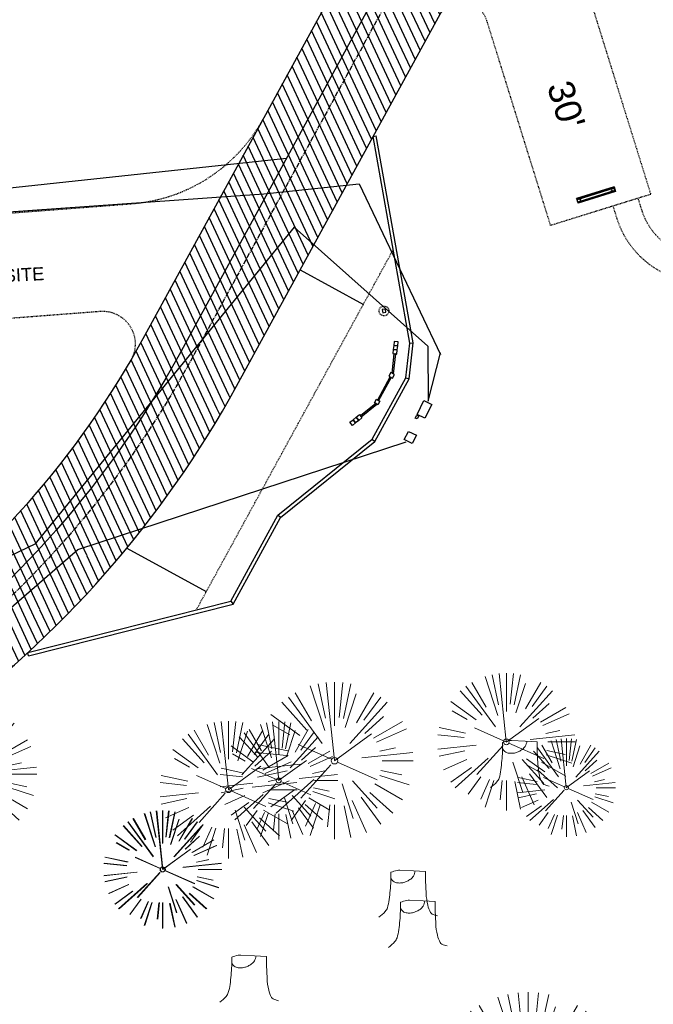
# Model space of a CAD drawing. Header units: feet. Extents: x 1134296 to 1140710, y 647902 to 649877.
# Tile 14 of 42: x 1134884 to 1134980, y 648559 to 648709. Entities that reach past the tile are written whole.
import ezdxf
from ezdxf import colors
from ezdxf.entities.mleader import LeaderData, LeaderLine
from ezdxf.lldxf.tags import DXFTag
from ezdxf.math import Vec2, Vec3

# ---------------------------------------------------------------- set-up
doc = ezdxf.new("R2010")
doc.units = ezdxf.units.FT
doc.header["$MEASUREMENT"] = 0
for name, pattern in [('CENTER2', [1.125, 0.75, -0.125, 0.125, -0.125]), ('DASHED8', [0.09375, 0.0625, -0.03125]), ('DOT', [0.25, 0, -0.25]), ('HIDDEN', [0.375, 0.25, -0.125]), ('RAD', [0.13, 0.08, -0.05])]:
    doc.linetypes.add(name, pattern=pattern)
for name, color, linetype in [('A-BULLETINBOARD', 3, 'Continuous'), ('A-POSTS&BEAMS', 5, 'Continuous'), ('C-CAMPSITE-PADS', 6, 'Continuous'), ('C-FENCE-FOOTING', 7, 'DASHED8'), ('C-PRKG-ASPH', 5, 'Continuous'), ('C-PRKG-WHEL-STOP', 5, 'Continuous'), ('C-ROAD-ASPHALT', 1, 'Continuous'), ('C-ROAD-CNTR', 1, 'CENTER2'), ('C-ROAD-GRVL', 1, 'RAD'), ('C-SITE-SIGN', 4, 'Continuous'), ('C-SITE-TIMBER', 6, 'Continuous'), ('C-SWLK-GRVL', 5, 'RAD'), ('C-UTIL-ELEC-MEP', 7, 'UGE (.5x)'), ('C-UTIL-WATER-MEP', 7, 'WATER (.5x)'), ('G-TEXT-ST02', 2, 'Continuous'), ('G-XREF', 7, 'Continuous')]:
    doc.layers.add(name, color=color, linetype=linetype)
doc.layers.add('A-HIDDEN', color=8, linetype='DOT', plot=False)
doc.layers.add('V-ANNO-TEXT', color=8, linetype='Continuous', lineweight=13)
doc.layers.add('V-SITE-VEGE', color=8, linetype='Continuous', lineweight=18)
doc.styles.add('Arial', font='arial.ttf', dxfattribs={"height": 180})
doc.styles.add('Normal', font='arial.ttf', dxfattribs={"height": 0.1})
doc.styles.add('SEI-Dim & Leader', font='tahoma.ttf')
doc.styles.get("Standard").update_dxf_attribs({"font": 'arial.ttf'})
tags = doc.linetypes.add('UGE (.5x)', pattern='A,0.75,-0.2,["UGE",Standard,S=0.08,R=0,X=-0.1,Y=-0.04],-0.2', length=1.15).pattern_tags.tags
tags[6] = DXFTag(74, 10)
tags = doc.linetypes.add('WATER (.5x)', pattern='A,0.75,-0.2,["W",Standard,S=0.08,R=0,X=-0.1,Y=-0.04],-0.05', length=1).pattern_tags.tags
tags[6] = DXFTag(74, 10)

# ---------------------------------------------------------------- blocks, each defined once
blk = doc.blocks.new('V-SITE-VEGE-Coniferious Tree 2')
at = {"color": 0, "linetype": 'ByBlock'}
for p, q in [((-0.0626, 0.1926), (-0.1545, 0.4755)), ((-0.0575, 0.2704), (-0.104, 0.4891)), ((-0.0003, 0.0026), (-0.0523, 0.4973)), ((0, 0.2219), (0, 0.5)), ((0.0289, 0.2753), (0.0522, 0.4973)), ((0.0572, 0.2693), (0.1039, 0.4891)), ((-0.0791, 0.1089), (-0.2939, 0.4045)), ((-0.146, 0.2528), (-0.25, 0.433)), ((0.0685, 0.211), (0.1382, 0.4256)), ((0.1391, 0.2411), (0.25, 0.433)), ((0.1869, 0.2573), (0.2939, 0.4045)), ((-0.1757, 0.1951), (-0.3346, 0.3716)), ((0.0978, 0.1086), (0.3345, 0.3716)), ((-0.2201, 0.1599), (-0.4046, 0.2939)), ((0.192, 0.1729), (0.3116, 0.2806)), ((-0.2844, 0.1642), (-0.3931, 0.227)), ((0.2488, 0.1436), (0.433, 0.25)), ((0.2659, 0.1184), (0.4568, 0.2034)), ((-0.0009, -0.0007), (0.235, 0.1707)), ((-0.2961, 0.0629), (-0.4891, 0.1039)), ((-0.0199, 0.0089), (-0.2319, 0.1032)), ((-0.306, 0.0322), (-0.4973, 0.0523)), ((0.1731, 0.0182), (0.4972, 0.0523)), ((0.2873, 0.0611), (0.3885, 0.0826)), ((0.3025, 0), (0.5, 0)), ((-0.2183, -0.0229), (-0.4973, -0.0523)), ((-0.023, -0.0255), (-0.2138, -0.2374)), ((0.0185, -0.0083), (0.272, -0.1211)), ((-0.3022, -0.0642), (-0.4891, -0.1039)), ((0.2891, -0.094), (0.4755, -0.1545)), ((0.2936, -0.0624), (0.4274, -0.0908)), ((-0.2881, -0.1283), (-0.4568, -0.2034)), ((-0.132, -0.1189), (-0.3716, -0.3346)), ((0.0478, -0.1473), (0.1192, -0.3671)), ((0.1144, -0.1271), (0.2718, -0.3019)), ((0.2555, -0.1475), (0.433, -0.25)), ((-0.2545, -0.1849), (-0.4046, -0.2939)), ((0.1689, -0.2325), (0.2939, -0.4045)), ((0.2254, -0.2029), (0.3716, -0.3346)), ((-0.1843, -0.2536), (-0.2767, -0.3808)), ((-0.1214, -0.2725), (-0.1856, -0.4168)), ((-0.091, -0.2799), (-0.1545, -0.4755)), ((-0.0297, -0.2818), (-0.0443, -0.4216)), ((0, -0.2818), (0, -0.5)), ((0.061, -0.2873), (0.1039, -0.4891)), ((0.1131, -0.2541), (0.2033, -0.4568))]:
    blk.add_line(p, q, dxfattribs=at)
blk.add_circle((0, 0), 0.0208)
blk = doc.blocks.new('V-SITE-VEGE-Stump')
for points in [[(-0.1229, -0.0143, 0.052613), (-0.0986, 0.0077, 0.106195), (-0.0905, 0.0219, 0.044862), (-0.0837, 0.0527, 0.020074), (-0.0776, 0.1229, 0.011675), (-0.0773, 0.1364, 0.007866), (-0.0776, 0.1565)], [(-0.0776, 0.1565, -0.027668), (-0.0534, 0.1634, -0.067978), (-0.0432, 0.1643), (0.0086, 0.1616), (0.054, 0.1591)], [(0.0151, 0.1613, -0.082864), (0.0081, 0.142, -0.111324), (-0.0021, 0.1306, -0.039313), (-0.0159, 0.1223, -0.049197), (-0.028, 0.1177, -0.066002), (-0.0447, 0.1155, -0.070187), (-0.0604, 0.1177, -0.114859), (-0.0685, 0.1223, -0.075938), (-0.0773, 0.1332)], [(0.054, 0.1591, 0.004334), (0.0538, 0.1369, 0.008344), (0.054, 0.1254), (0.0561, 0.0762, 0.046252), (0.0624, 0.0317, 0.069625), (0.0733, 0.0038, 0.149725), (0.0794, -0.002, 0.058523), (0.0992, -0.0091)]]:
    blk.add_lwpolyline(points, format="xyb")
blk = doc.blocks.new('_Open90')
at = {"color": 0, "linetype": 'ByBlock', "lineweight": -2}
for p, q in [((-0.5, 0.5), (0, 0)), ((0, 0), (-1, 0)), ((0, 0), (-0.5, -0.5))]:
    blk.add_line(p, q, dxfattribs=at)
blk = doc.blocks.new('4p kiosk')
at = {"layer": 'A-BULLETINBOARD', "linetype": 'Continuous'}
for points in [[(-59.3, 1.1), (-59.3, -1.1), (-92.5, -14.9), (-93.3, -13)], [(-3.8, 1), (-3.8, -1), (-51.8, -1), (-51.8, 1)], [(3.7, 1.1), (3.7, -1.1), (37, -14.9), (37.8, -13)]]:
    blk.add_lwpolyline(points, close=True, dxfattribs=at)
at = {"layer": 'A-HIDDEN', "linetype": 'HIDDEN'}
for points in [[(-61.2, -1.7), (-61.1, -1.8), (-59.3, -1.1), (-59.3, 1.1), (-59.4, 1), (-59.4, -1)], [(-51.8, -1), (-49.7, -1), (-49.7, -0.8), (-51.6, -0.8), (-51.6, 1), (-51.8, 1)], [(-3.8, -1), (-5.8, -1), (-5.8, -0.8), (-3.9, -0.8), (-3.9, 1), (-3.8, 1)], [(5.7, -1.7), (5.6, -1.8), (3.7, -1.1), (3.7, 1.1), (3.9, 1), (3.9, -1)], [(-92.5, -14.9), (-90.7, -14.1), (-90.7, -13.9), (-92.4, -14.6), (-93.1, -12.9), (-93.3, -13)], [(37, -14.9), (35.2, -14.1), (35.2, -13.9), (36.9, -14.6), (37.6, -12.9), (37.8, -13)]]:
    blk.add_lwpolyline(points, close=True, dxfattribs=at)
at = {"layer": 'A-POSTS&BEAMS'}
for points in [[(-51.8, 3.7), (-59.3, 3.7), (-59.3, -3.8), (-51.8, -3.8)], [(-3.8, 3.7), (3.7, 3.7), (3.7, -3.8), (-3.8, -3.8)], [(-105.3, -23.1), (-108.2, -16.2), (-115.1, -19.1), (-112.2, -26)], [(-98.4, -20.3), (-101.3, -13.3), (-108.2, -16.2), (-105.3, -23.1)], [(-91.5, -17.4), (-94.3, -10.5), (-101.3, -13.3), (-98.4, -20.3)], [(36, -17.4), (38.8, -10.5), (45.8, -13.3), (42.9, -20.3)], [(42.9, -20.3), (45.8, -13.3), (52.7, -16.2), (49.8, -23.1)], [(49.8, -23.1), (52.7, -16.2), (59.6, -19.1), (56.7, -26)]]:
    blk.add_lwpolyline(points, close=True, dxfattribs=at)
blk = doc.blocks.new('Wheel_Stop')
for points in [[(-36, 6.75), (36, 6.75)], [(-36, -2.25), (-36, 6.75)], [(-35.625, 4.5), (-36, 6.75)], [(-35.625, 0), (-36, -2.25)], [(-35.955, 6.48), (35.955, 6.48)], [(-35.625, 4.5), (-35.625, 0)], [(-35.625, 4.5), (35.625, 4.5)], [(-35.625, 0), (35.625, 0)], [(35.625, 4.5), (36, 6.75)], [(35.625, 4.5), (35.625, 0)], [(35.625, 0), (36, -2.25)], [(36, -2.25), (36, 6.75)], [(-36, -2.25), (36, -2.25)], [(-35.955, -1.98), (35.955, -1.98)]]:
    blk.add_lwpolyline(points)
for centre in [(-30, 2.25), (30, 2.25)]:
    blk.add_circle(centre, 0.5)
blk = doc.blocks.new('C_PBASE-PACTOLA_02403811')
at = {"layer": 'C-FENCE-FOOTING', "linetype": 'DASHED8', "ltscale": 0.5}
blk.add_circle((1134939.33, 648664.73), 0.75, dxfattribs=at)
at = {"layer": 'C-ROAD-ASPHALT'}
blk.add_lwpolyline([(1134908.59, 648295.08), (1134902.18, 648308.92, -0.385736), (1134904.19, 648315.33, 0.505251), (1134911.81, 648388.99, -0.385736), (1134911.17, 648395.68), (1134920.27, 648407.91, 0.11933), (1134891.69, 648420.07), (1134806.69, 648434.23), (1134804.22, 648419.43, -0.414214), (1134798.47, 648415.32, -0.092061), (1134788.17, 648419.07, 0.092061), (1134777.88, 648422.81), (1134747.79, 648427.82, -0.457207), (1134724.14, 648466.55, -0.15976), (1134766.88, 648525.62), (1134870.94, 648601.1, 0.111237), (1134916.81, 648653.23), (1134952.32, 648718.22, 0.019155)], format="xyb", dxfattribs=at)
blk.add_lwpolyline([(1134633.65, 648994.15), (1134723.23, 649000.6, -0.300313), (1134907.7, 648897.02), (1134943.56, 648827.41, -0.242942), (1134943.47, 648735.65, -0.014482), (1134938.28, 648725.89), (1134902.77, 648660.9, -0.111237), (1134861.54, 648614.05), (1134757.48, 648538.57, 0.178397), (1134706.3, 648462.14, -0.47863), (1134656.99, 648438.88, -0.128153), (1134626.71, 648464.73), (1134623.06, 648469.96, -0.104209), (1134584.05, 648561.81), (1134566.4, 648651.59, -0.01381), (1134561.9, 648678.39), (1134552.83, 648743.38, -0.094333), (1134558.21, 648852.45), (1134566.77, 648887.84, -0.036442), (1134590.86, 648962.97, -0.28642)], format="xyb", close=True, dxfattribs=at)
at = {"layer": 'C-ROAD-CNTR', "flags": 128}
blk.add_lwpolyline([(1134682.82, 648422.25), (1134669.22, 648425.85, -0.177469), (1134620.15, 648460.15), (1134616.5, 648465.38, -0.104209), (1134576.2, 648560.26), (1134558.55, 648650.05, -0.01381), (1134553.98, 648677.28), (1134544.9, 648742.27, -0.094333), (1134550.43, 648854.34), (1134559, 648889.72, -0.142864), (1134712.37, 649156.83), (1134786.2, 649227.81, -0.041643), (1134812.01, 649248.79), (1134833.03, 649263.15, -0.265468), (1134926.96, 649270.71), (1134949.26, 649260.25, -0.036701), (1135013.16, 649224.33), (1135075.32, 649183.13, -0.302523), (1135105.39, 649111.58), (1135099.69, 649081.89, -0.049273), (1135094.1, 649063.04), (1135036.84, 648922.4, -0.009219), (1135029.58, 648905.45), (1134962.36, 648756.34, -0.019155), (1134945.3, 648722.05), (1134909.79, 648657.07, -0.111237), (1134866.24, 648607.57), (1134762.18, 648532.09, 0.322945), (1134716.4, 648393.22), (1134719.72, 648382.71, -0.171424), (1134715.29, 648249.56), (1134707.16, 648228.78, -0.022723), (1134688.71, 648187.28, 0.05045), (1134653.34, 648094.13)], format="xyb", dxfattribs=at)
at = {"layer": 'C-ROAD-GRVL'}
for points in [[(1134966.84, 648746.91, 0.186705), (1134965.62, 648728.91), (1134980.05, 648682.53)], [(1134964.77, 648677.78), (1134955.04, 648709.05, 0.662325), (1134947.71, 648709.78)]]:
    blk.add_lwpolyline(points, format="xyb", dxfattribs=at)
at = {"layer": 'C-ROAD-GRVL', "flags": 128}
for points in [[(1134842.14, 648676.6), (1134900.86, 648681.11, 0.253744), (1134920.88, 648694.05)], [(1134845.36, 648660.8), (1134895.96, 648664.68, -0.605493), (1134900.66, 648657.17)]]:
    blk.add_lwpolyline(points, format="xyb", dxfattribs=at)
at = {"layer": 'C-ROAD-GRVL'}
for points in [[(1134980.05, 648682.53), (1134964.77, 648677.78)], [(1134910.67, 648619.04), (1134940.73, 648674.06)]]:
    blk.add_lwpolyline(points, dxfattribs=at)
at = {"layer": 'C-SITE-SIGN'}
blk.add_lwpolyline([(1134939.13, 648664.44), (1134939.62, 648664.52), (1134939.54, 648665.02), (1134939.04, 648664.93)], close=True, dxfattribs=at)
at = {"layer": 'C-SITE-TIMBER', "flags": 128}
for points in [[(1134884.94, 648612.54), (1134915.96, 648620.38), (1134923.13, 648633.51), (1134937.55, 648645.12), (1134942.68, 648654.52), (1134943.25, 648659.81), (1134937.66, 648691.38)], [(1134885.07, 648612.05), (1134916.29, 648619.95), (1134923.52, 648633.19), (1134937.94, 648644.8), (1134943.17, 648654.36), (1134943.76, 648659.83), (1134938.15, 648691.47)], [(1134937.66, 648691.38), (1134938.15, 648691.47)], [(1134943.25, 648659.81), (1134943.76, 648659.83)], [(1134942.68, 648654.52), (1134943.17, 648654.36)], [(1134937.55, 648645.12), (1134937.94, 648644.8)], [(1134923.52, 648633.19), (1134923.13, 648633.51)], [(1134915.96, 648620.38), (1134916.29, 648619.95)], [(1134885.07, 648612.05), (1134884.94, 648612.54)]]:
    blk.add_lwpolyline(points, dxfattribs=at)
at = {"layer": 'C-SWLK-GRVL', "flags": 128}
for points in [[(1135003.62, 648667.79), (1134999.59, 648669.99, 0.088755), (1134992.91, 648672.23), (1134986.82, 648673.12, -0.288437), (1134978.72, 648680.05), (1134978.14, 648681.93)], [(1135001.7, 648664.28), (1134997.68, 648666.48, 0.088755), (1134992.33, 648668.27), (1134986.24, 648669.16, -0.288437), (1134974.9, 648678.86), (1134974.32, 648680.75)]]:
    blk.add_lwpolyline(points, format="xyb", dxfattribs=at)
at = {"layer": 'C-UTIL-ELEC-MEP'}
for points in [[(1134814.28, 648675.08), (1134920.97, 648682.63), (1134935.53, 648684.13), (1134947.96, 648658.09)], [(1134925.62, 648677.51), (1134886.03, 648629.1), (1134845.68, 648609.77), (1134758.6, 648629.46)], [(1134946.02, 648659.32), (1134925.62, 648677.51), (1134946.02, 648659.32), (1134946.05, 648650.93), (1134947.96, 648658.34)], [(1134561.89, 648493.84), (1134595.29, 648492.18), (1134620.61, 648455.07), (1134649.93, 648431.17), (1134694.11, 648418.48), (1134708.67, 648430.83), (1134725.26, 648479.91), (1134754.46, 648520.98), (1134857.36, 648597.68), (1134892.61, 648628.3), (1134942.69, 648644.71)]]:
    blk.add_lwpolyline(points, dxfattribs=at)
for points in [[(1134945.42, 648651.05), (1134946.62, 648650.45), (1134945.57, 648648.34), (1134944.37, 648648.93)], [(1134944.33, 648648.83), (1134944.63, 648648.69), (1134944.42, 648648.23), (1134944.11, 648648.37)], [(1134943.08, 648646.32), (1134944.28, 648645.73), (1134943.62, 648644.49), (1134942.42, 648645.08)]]:
    blk.add_lwpolyline(points, close=True, dxfattribs=at)
at = {"layer": 'C-UTIL-WATER-MEP'}
blk.add_line((1134854.96, 648680.59), (1134924.44, 648688.04), dxfattribs=at)
at = {"layer": 'C-UTIL-WATER-MEP', "flags": 128}
blk.add_lwpolyline([(1134713.29, 648416.24), (1134669.73, 648427.78, -0.177469), (1134621.79, 648461.3), (1134618.14, 648466.52, -0.104209), (1134578.16, 648560.65), (1134560.52, 648650.44, -0.01381), (1134555.96, 648677.56), (1134546.88, 648742.55, -0.094333), (1134552.38, 648853.87), (1134560.94, 648889.25, -0.142864), (1134713.76, 649155.39), (1134787.59, 649226.37, -0.041643), (1134813.13, 649247.14), (1134834.16, 649261.5, -0.265468), (1134926.11, 649268.9), (1134948.41, 649258.44, -0.036701), (1135012.06, 649222.67), (1135074.22, 649181.46, -0.302523), (1135103.43, 649111.96), (1135097.72, 649082.26, -0.049273), (1135092.25, 649063.79), (1135034.99, 648923.15, -0.009219), (1135027.76, 648906.27), (1134960.54, 648757.16, -0.019155), (1134943.55, 648723.01), (1134908.04, 648658.03, -0.111237), (1134865.06, 648609.19), (1134761.01, 648533.71, 0.157468), (1134714.97, 648470.68, 0.157468)], format="xyb", dxfattribs=at)
at = {"layer": 'Defpoints'}
for points in [[(1134926.53, 648671.01), (1134936.18, 648665.73)], [(1134900.07, 648628.48), (1134912.2, 648621.86)]]:
    blk.add_lwpolyline(points, dxfattribs=at)
at = {"layer": 'A-BULLETINBOARD', "xscale": 0.08333333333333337, "yscale": 0.08333333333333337, "zscale": 0.08333333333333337, "rotation": 241.3465562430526}
blk.add_blockref('4p kiosk', (1134938.29, 648650.82), dxfattribs=at)
at = {"layer": 'C-PRKG-WHEL-STOP', "xscale": 0.08333333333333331, "yscale": 0.08333333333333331, "zscale": 0.08333333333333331, "rotation": 197.2765312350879}
blk.add_blockref('Wheel_Stop', (1134971.65, 648682.6), dxfattribs=at)
at = {"layer": 'C-CAMPSITE-PADS', "insert": (1134967.99, 648700.27), "char_height": 4, "attachment_point": 1, "rotation": 287.2328, "style": 'Arial'}
blk.add_mtext_dynamic_manual_height_columns("30'", width=0.889, gutter_width=1, heights=[0], dxfattribs=at)
at = {"layer": 'G-TEXT-ST02', "insert": (1134872.69, 648670.66), "char_height": 2, "attachment_point": 1, "rotation": 3.0298, "style": 'Normal'}
blk.add_mtext('HOST SITE', dxfattribs=at)
blk = doc.blocks.new('C_PHTCH-PACTOLA_02403811')
at = {"layer": 'C-PRKG-ASPH'}
h = blk.add_hatch(dxfattribs=at)
h.set_pattern_fill('ANSI31', color=256, scale=10, angle=70)
edge = h.paths.add_edge_path(flags=16)
edge.add_arc((1135093.57, 648760.36), 542, 143.5704, 153.2664, ccw=False)
edge.add_arc((1135093.57, 648760.36), 542, 133.8743, 143.5704, ccw=False)
edge.add_line((1134717.92, 649151.06), (1134791.74, 649222.04))
edge.add_arc((1134924.81, 649083.64), 192, 124.3358, 133.8743, ccw=False)
edge.add_line((1134816.52, 649242.18), (1134837.54, 649256.54))
edge.add_arc((1134886.61, 649184.7), 87, 64.8666, 124.3358, ccw=False)
edge.add_line((1134923.57, 649263.47), (1134945.86, 649253.01))
edge.add_arc((1134736.9, 648807.59), 492, 56.4591, 64.8666, ccw=False)
edge.add_line((1135008.74, 649217.67), (1135070.9, 649176.46))
edge.add_arc((1135036.64, 649124.78), 62, -10.868, 56.4591, ccw=False)
edge.add_line((1135097.53, 649113.09), (1135091.83, 649083.4))
edge.add_arc((1135001.48, 649100.74), 92, 337.8486, 349.132, ccw=False)
edge.add_line((1135086.69, 649066.05), (1135029.44, 648925.41))
edge.add_arc((1134573.75, 649110.92), 492, 335.736, 337.8486, ccw=False)
edge.add_line((1135022.29, 648908.74), (1134970.11, 648792.98))
edge.add_line((1134970.11, 648792.98), (1134955.07, 648759.62))
edge.add_arc((1134506.53, 648961.81), 492, 331.3466, 335.736, ccw=False)
edge.add_line((1134938.28, 648725.89), (1134902.77, 648660.9))
edge.add_arc((1134778.16, 648728.99), 142, 305.9573, 331.3466, ccw=False)
edge.add_line((1134861.54, 648614.05), (1134757.48, 648538.57))
edge.add_arc((1134835.58, 648430.91), 133, 125.9573, 166.4172)
edge.add_arc((1134672.28, 648470.36), 35, 244.1086, 346.4172, ccw=False)
edge.add_arc((1134691.46, 648509.91), 78.96, 214.9055, 244.1168, ccw=False)
edge.add_line((1134626.71, 648464.73), (1134623.06, 648469.96))
edge.add_arc((1134821.51, 648608.47), 242, 191.1168, 214.9138, ccw=False)
edge.add_line((1134584.05, 648561.81), (1134566.4, 648651.59))
edge.add_arc((1135049.17, 648746.46), 492, 187.9519, 191.1168, ccw=False)
edge.add_line((1134561.9, 648678.39), (1134552.83, 648743.38))
edge.add_arc((1134842.02, 648783.77), 292, 166.3961, 187.9519, ccw=False)
edge.add_line((1134558.21, 648852.45), (1134566.77, 648887.84))
edge.add_arc((1135093.57, 648760.36), 542, 158.0478, 166.3961, ccw=False)
edge.add_arc((1135093.57, 648760.36), 542, 153.2664, 158.0478, ccw=False)
edge = h.paths.add_edge_path()
edge.add_line((1134664.93, 648091.02), (1134641.75, 648097.24))
edge.add_arc((1135131.44, 647965.88), 507, 154.1155, 164.9841, ccw=False)
edge.add_arc((1135131.44, 647965.88), 507, 153.4315, 154.1155, ccw=False)
edge.add_arc((1134241.51, 648410.91), 488, 333.4315, 338.6384)
edge.add_line((1134695.99, 648233.15), (1134704.11, 648253.93))
edge.add_arc((1134529.03, 648322.41), 188, 338.6384, 377.1955)
edge.add_arc((1134651.31, 648360.25), 60, 17.1955, 74.9727)
edge.add_line((1134666.86, 648418.2), (1134661.5, 648419.81))
edge.add_arc((1134691.49, 648509.95), 95, 223.9419, 251.5981, ccw=False)
edge.add_arc((1134691.54, 648509.98), 95.06, 214.9166, 223.9393, ccw=False)
edge.add_line((1134613.59, 648455.57), (1134609.94, 648460.8))
edge.add_arc((1134821.51, 648608.47), 258, 191.1168, 214.9138, ccw=False)
edge.add_line((1134568.35, 648558.72), (1134550.7, 648648.51))
edge.add_arc((1135049.17, 648746.46), 508, 187.9519, 191.1168, ccw=False)
edge.add_line((1134546.06, 648676.18), (1134536.98, 648741.16))
edge.add_arc((1134842.02, 648783.77), 308, 166.3961, 187.9519, ccw=False)
edge.add_line((1134542.66, 648856.22), (1134551.22, 648891.6))
edge.add_arc((1135093.57, 648760.36), 558, 163.9213, 166.3961, ccw=False)
edge.add_arc((1134538.18, 648920.44), 20, 343.9213, 402.7699)
edge.add_line((1134552.86, 648934.02), (1134533.45, 648955.01))
edge.add_arc((1135093.57, 648760.36), 592.98, 146.01874, 160.8371, ccw=False)
edge.add_line((1134601.86, 649091.79), (1134616.58, 649064.03))
edge.add_arc((1134621, 649066.38), 5, 207.9516, 327.0741)
edge.add_arc((1135093.57, 648760.36), 558, 133.8743, 147.0741, ccw=False)
edge.add_line((1134706.83, 649162.6), (1134780.65, 649233.58))
edge.add_arc((1134924.81, 649083.64), 208, 124.3358, 133.8743, ccw=False)
edge.add_line((1134807.49, 649255.39), (1134828.52, 649269.75))
edge.add_arc((1134886.61, 649184.7), 103, 64.8666, 124.3358, ccw=False)
edge.add_line((1134930.36, 649277.95), (1134952.66, 649267.49))
edge.add_arc((1134736.9, 648807.59), 508, 56.4591, 64.8666, ccw=False)
edge.add_line((1135017.58, 649231), (1135079.74, 649189.8))
edge.add_arc((1135036.64, 649124.78), 78, -10.868, 56.4591, ccw=False)
edge.add_line((1135113.25, 649110.08), (1135107.54, 649080.38))
edge.add_arc((1135001.48, 649100.74), 108, 337.8486, 349.132, ccw=False)
edge.add_line((1135101.51, 649060.02), (1135044.25, 648919.38))
edge.add_arc((1134573.75, 649110.92), 508, 335.736, 337.8486, ccw=False)
edge.add_line((1135036.87, 648902.16), (1134969.66, 648753.05))
edge.add_arc((1134506.53, 648961.81), 508, 331.3466, 335.736, ccw=False)
edge.add_line((1134952.32, 648718.22), (1134916.81, 648653.23))
edge.add_arc((1134778.16, 648728.99), 158, 305.9573, 331.3466, ccw=False)
edge.add_line((1134870.94, 648601.1), (1134766.88, 648525.62))
edge.add_arc((1134835.58, 648430.91), 117, 125.9573, 162.2649)
edge.add_arc((1134752.71, 648457.41), 30, 162.2649, 196.8024)
edge.add_arc((1134835.58, 648430.91), 113, 170.9217, 197.5477)
edge.add_line((1134727.84, 648396.84), (1134731.16, 648386.32))
edge.add_arc((1134529.03, 648322.41), 212, 11.3401, 17.5477, ccw=False)
edge.add_arc((1134529.06, 648322.4), 211.97, -20.6491, 11.3422, ccw=False)
edge.add_arc((1134759.87, 648235.31), 34.72, 159.1872, 239.4136)
edge.add_line((1134742.2, 648205.42), (1134709.51, 648185.7))
edge.add_line((1134709.51, 648185.7), (1134699, 648181.01))
edge.add_arc((1135131.44, 647965.88), 483, 153.5512, 164.9841)
blk = doc.blocks.new('C_XBASE-PACTOLA_02403811')
at = {"layer": 'V-SITE-VEGE', "xscale": 23.99971008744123, "yscale": 23.99971008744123, "zscale": 23.99971008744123, "rotation": 8.537736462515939e-07}
blk.add_blockref('V-SITE-VEGE-Coniferious Tree 2', (1134931.78, 648596.03), dxfattribs=at)
at = {"layer": 'V-SITE-VEGE'}
for name, p, xscale, yscale, zscale in [('V-SITE-VEGE-Coniferious Tree 2', (1134958.01, 648598.9), 20.99974632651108, 20.99974632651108, 20.99974632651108), ('V-SITE-VEGE-Coniferious Tree 2', (1134875.83, 648593.95), 20.99974632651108, 20.99974632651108, 20.99974632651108), ('V-SITE-VEGE-Coniferious Tree 2', (1134915.59, 648591.59), 20.99974632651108, 20.99974632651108, 20.99974632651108), ('V-SITE-VEGE-Coniferious Tree 2', (1134923.26, 648593), 17.99978256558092, 17.99978256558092, 17.99978256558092), ('V-SITE-VEGE-Stump', (1134960.55, 648592.5), 40.31522404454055, 40.31522404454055, 40.31522404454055), ('V-SITE-VEGE-Coniferious Tree 2', (1134967.17, 648591.91), 14.99981880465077, 14.99981880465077, 14.99981880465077), ('V-SITE-VEGE-Coniferious Tree 2', (1134905.51, 648579.41), 17.99978256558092, 17.99978256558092, 17.99978256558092), ('V-SITE-VEGE-Coniferious Tree 2', (1134905.58, 648579.43), 17.99978256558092, 17.99978256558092, 17.99978256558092), ('V-SITE-VEGE-Stump', (1134943.5, 648572.69), 40.31522404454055, 40.31522404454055, 40.31522404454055), ('V-SITE-VEGE-Stump', (1134944.97, 648568.1), 40.31522404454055, 40.31522404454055, 40.31522404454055), ('V-SITE-VEGE-Stump', (1134919.21, 648559.73), 40.31522404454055, 40.31522404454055, 40.31522404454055), ('V-SITE-VEGE-Coniferious Tree 2', (1134961.36, 648545.66), 29.99963760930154, 29.99963760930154, 29.99963760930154)]:
    blk.add_blockref(name, p, dxfattribs=dict(at, xscale=xscale, yscale=yscale, zscale=zscale))
at = {"layer": 'V-ANNO-TEXT'}
ml = blk.add_multileader_mtext('Standard', dxfattribs=at)
ml.set_content('Parking Wheel Stop (Typ.)', color=256, style='SEI-Dim & Leader')
ml.set_leader_properties(color=256, linetype='ByLayer', lineweight=-1)
ml.set_arrow_properties(name='OPEN90')
ml.build(insert=Vec2(0, 0))
ml.multileader.update_dxf_attribs({"text_left_attachment_type": 2, "text_right_attachment_type": 2, "dogleg_length": 0.1, "arrow_head_size": 3.2, "scale": 40})
ctx = ml.context
ctx.base_point, ctx.scale, ctx.arrow_head_size, ctx.plane_origin = Vec3(1134530.73, 648685.78), 40, 3.2, Vec3(1134518.56, 648681.32)
ctx.left_attachment, ctx.right_attachment = 2, 2
notes = []
notes.append((ctx, [(0, (1, 1, 0), (1134526.73, 648685.78), (1, 0), 4, [(0, [(1134518.56, 648681.32)], 0, [])])]))
ctx.mtext.insert, ctx.mtext.width, ctx.mtext.flow_direction = Vec3(1134532.73, 648691.84), 35.4975, 5
for ctx, leaders in notes:
    for number, flags, end, landing, length, lines in leaders:
        leader = LeaderData()
        leader.index, (leader.has_last_leader_line, leader.has_dogleg_vector, leader.attachment_direction) = number, flags
        leader.last_leader_point, leader.dogleg_vector, leader.dogleg_length = Vec3(end), Vec3(landing), length
        for number, points, colour, breaks in lines:
            line = LeaderLine()
            line.index, line.vertices, line.color, line.breaks = number, Vec3.list(points), colors.encode_raw_color(colour), breaks
            leader.lines.append(line)
        ctx.leaders.append(leader)

msp = doc.modelspace()

# ---------------------------------------------------------------- block references
at = {"layer": 'G-TEXT-ST02'}
msp.add_blockref('C_PHTCH-PACTOLA_02403811', (0, 0), dxfattribs=at)

# ---------------------------------------------------------------- next in the draw order: block references
at = {"layer": 'G-XREF'}
msp.add_blockref('C_XBASE-PACTOLA_02403811', (0, 0), dxfattribs=at)

# ---------------------------------------------------------------- next in the draw order: block references
msp.add_blockref('C_PBASE-PACTOLA_02403811', (0, 0), dxfattribs=at)

doc.saveas('drawing.dxf')
